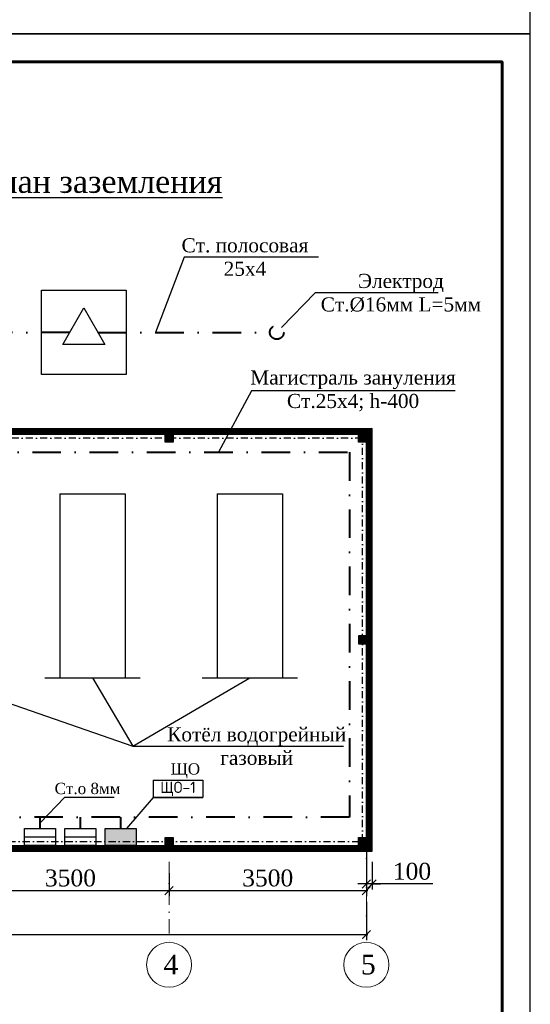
# Model space of a CAD drawing. Header units: millimetres. Extents: x -117056 to -75056, y -507736 to -299836.
# Tile 14 of 18: x -84114 to -75056, y -435866 to -418386. Entities that reach past the tile are written whole.
import ezdxf

# ---------------------------------------------------------------- set-up
doc = ezdxf.new("R2010")
doc.units = ezdxf.units.MM
doc.linetypes.add('DASHDOTX2', pattern=[50.8, 25.4, -12.7, 0, -12.7])
doc.layers.get('Defpoints').update_dxf_attribs({"lineweight": 18})
doc.layers.add('(002) Рамка', color=7, linetype='Continuous')
doc.layers.add('ПОЛ', color=7, linetype='Continuous')
doc.layers.add('.', color=7, linetype='Continuous', lineweight=15)
doc.layers.add('Размер ось', color=22, linetype='Continuous', lineweight=13)
doc.styles.add('ISOCPEUR', font='isocpeui.ttf', dxfattribs={"height": 250})
doc.styles.add('Times New Roman', font='times.ttf')
doc.styles.add('WMF-Times New Roman0', font='times.ttf')
doc.styles.add('ШКОЛА', font='times.ttf')
doc.dimstyles.new('М 1-100', dxfattribs={"dimscale": 100, "dimtxt": 2.5, "dimasz": 1.5, "dimexe": 1, "dimexo": 2, "dimgap": 0.7, "dimtad": 1, "dimdec": 0, "dimdsep": 46, "dimtxsty": 'WMF-Times New Roman0', "dimblk": 'ARCHTICK', "dimcen": 3, "dimdle": 0.25, "dimclrd": 256, "dimclre": 256, "dimclrt": 256, "dimazin": 2, "dimtfac": 1, "dimtdec": 0, "dimtmove": 1, "dimatfit": 3, "dimldrblk": 'DOT', "dimfxl": 1, "dimtolj": 1, "dimtzin": 0, "dimlwd": -1, "dimlwe": -1, "dimarcsym": 0})

# ---------------------------------------------------------------- blocks, each defined once
blk = doc.blocks.new('_ArchTick')
at = {"color": 0, "linetype": 'ByBlock', "const_width": 0.15}
blk.add_lwpolyline([(-0.5, -0.5), (0.5, 0.5)], dxfattribs=at)
blk = doc.blocks.new('*D271')
at = {"ltscale": 5, "transparency": 16777216}
for p, q in [((-92264, -433486), (-92264, -434727)), ((-77964, -434048), (-77964, -434727)), ((-92289, -434627), (-77939, -434627))]:
    blk.add_line(p, q, dxfattribs=at)
at = {"layer": 'Defpoints', "color": 0, "lineweight": 25, "ltscale": 5, "transparency": 16777216}
for p in [(-92264, -433286), (-77964, -433848), (-77964, -434627)]:
    blk.add_point(p, dxfattribs=at)
at = {"ltscale": 5, "transparency": 16777216, "xscale": 150, "yscale": 150, "zscale": 150, "rotation": 180}
blk.add_blockref('_ArchTick', (-92264, -434627), dxfattribs=at)
at = {"ltscale": 5, "transparency": 16777216, "xscale": 150, "yscale": 150, "zscale": 150}
blk.add_blockref('_ArchTick', (-77964, -434627), dxfattribs=at)
at = {"ltscale": 5, "transparency": 16777216, "insert": (-85114, -434404), "char_height": 300, "attachment_point": 5, "style": 'WMF-Times New Roman0'}
blk.add_mtext('\\A1;14300', dxfattribs=at)
blk = doc.blocks.new('_Dot')
at = {"color": 0, "linetype": 'ByBlock', "lineweight": -2}
blk.add_line((-0.5, 0), (-1, 0), dxfattribs=at)
at = {"color": 0, "linetype": 'ByBlock', "lineweight": 25, "const_width": 0.5}
blk.add_lwpolyline([(-0.25, 0, 1), (0.25, 0, 1)], format="xyb", close=True, dxfattribs=at)
blk = doc.blocks.new('*D275')
at = {"ltscale": 5, "transparency": 16777216}
for p, q in [((-84964, -433298), (-84964, -433948)), ((-81464, -433539), (-81464, -433948)), ((-84989, -433848), (-81439, -433848))]:
    blk.add_line(p, q, dxfattribs=at)
at = {"layer": 'Defpoints', "color": 0, "lineweight": 25, "ltscale": 5, "transparency": 16777216}
for p in [(-84964, -433098), (-81464, -433339), (-81464, -433848)]:
    blk.add_point(p, dxfattribs=at)
at = {"ltscale": 5, "transparency": 16777216, "xscale": 150, "yscale": 150, "zscale": 150, "rotation": 180}
blk.add_blockref('_ArchTick', (-84964, -433848), dxfattribs=at)
at = {"ltscale": 5, "transparency": 16777216, "xscale": 150, "yscale": 150, "zscale": 150}
blk.add_blockref('_ArchTick', (-81464, -433848), dxfattribs=at)
at = {"ltscale": 5, "transparency": 16777216, "insert": (-83214, -433625), "char_height": 300, "attachment_point": 5, "style": 'WMF-Times New Roman0'}
blk.add_mtext('\\A1;3500', dxfattribs=at)
blk = doc.blocks.new('*D276')
at = {"ltscale": 5, "transparency": 16777216}
for p, q in [((-77964, -433404), (-77964, -433948)), ((-81464, -433539), (-81464, -433948)), ((-81489, -433848), (-77939, -433848))]:
    blk.add_line(p, q, dxfattribs=at)
at = {"layer": 'Defpoints', "color": 0, "lineweight": 25, "ltscale": 5, "transparency": 16777216}
for p in [(-77964, -433204), (-81464, -433339), (-77964, -433848)]:
    blk.add_point(p, dxfattribs=at)
at = {"ltscale": 5, "transparency": 16777216, "xscale": 150, "yscale": 150, "zscale": 150, "rotation": 180}
blk.add_blockref('_ArchTick', (-81464, -433848), dxfattribs=at)
at = {"ltscale": 5, "transparency": 16777216, "xscale": 150, "yscale": 150, "zscale": 150}
blk.add_blockref('_ArchTick', (-77964, -433848), dxfattribs=at)
at = {"ltscale": 5, "transparency": 16777216, "insert": (-79714, -433625), "char_height": 300, "attachment_point": 5, "style": 'WMF-Times New Roman0'}
blk.add_mtext('\\A1;3500', dxfattribs=at)
blk = doc.blocks.new('*D277')
at = {"ltscale": 5, "transparency": 16777216}
for p, q in [((-77964, -433074), (-77964, -433829)), ((-77864, -433335), (-77864, -433829)), ((-77964, -433729), (-78114, -433729)), ((-77864, -433729), (-77964, -433729)), ((-77864, -433729), (-77964, -433729)), ((-77864, -433729), (-77714, -433729)), ((-76786, -433729), (-77864, -433729))]:
    blk.add_line(p, q, dxfattribs=at)
at = {"layer": 'Defpoints', "color": 0, "lineweight": 25, "ltscale": 5, "transparency": 16777216}
for p in [(-77964, -432874), (-77864, -433135), (-77964, -433729)]:
    blk.add_point(p, dxfattribs=at)
at = {"ltscale": 5, "transparency": 16777216, "xscale": 150, "yscale": 150, "zscale": 150}
blk.add_blockref('_ArchTick', (-77964, -433729), dxfattribs=at)
at = {"ltscale": 5, "transparency": 16777216, "xscale": 150, "yscale": 150, "zscale": 150, "rotation": 180}
blk.add_blockref('_ArchTick', (-77864, -433729), dxfattribs=at)
at = {"ltscale": 5, "transparency": 16777216, "insert": (-77155, -433506), "char_height": 300, "attachment_point": 5, "style": 'WMF-Times New Roman0'}
blk.add_mtext('\\A1;100', dxfattribs=at)
blk = doc.blocks.new('*T279')
at = {"layer": '(002) Рамка', "color": 0, "linetype": 'ByBlock', "lineweight": -2, "transparency": 16777216}
for p, q in [((0, 0), (882, 0)), ((0, 0), (0, -307)), ((882, 0), (882, -307)), ((0, -307), (882, -307))]:
    blk.add_line(p, q, dxfattribs=at)
at = {"layer": '(002) Рамка', "color": 0, "transparency": 16777216, "insert": (441, -154), "char_height": 200, "width": 862.12, "attachment_point": 5, "style": 'ISOCPEUR'}
blk.add_mtext('{\\fISOCPEUR|b0|i0|c204|p34;ЩО-1}', dxfattribs=at)

msp = doc.modelspace()

# ---------------------------------------------------------------- hatches: boundary and pattern name
at = {"layer": '.', "linetype": 'ByBlock', "lineweight": 25, "true_color": 0x93278f, "transparency": 33554687}
h = msp.add_hatch(dxfattribs=at)
h.set_pattern_fill('ANSI37', color=217, scale=5)
h.set_pattern_definition([(45, (-112765.562, 6890.312), (-11.22532015, 11.22532015), []), (135, (-112765.562, 6890.312), (-11.22532015, -11.22532015), [])])
h.paths.add_polyline_path([(-86533.8, -433044.3), (-92363.8, -433044.3), (-92363.8, -433144.3), (-86533.8, -433144.3)])
h.paths.add_polyline_path([(-77963.8, -433044.3), (-78103.8, -433044.3), (-85033.8, -433044.3), (-85033.8, -433144.3), (-77963.8, -433144.3)])
h.paths.add_polyline_path([(-77863.8, -425744.3), (-77963.8, -425744.3), (-77963.8, -433144.3), (-77863.8, -433144.3)])
h.paths.add_polyline_path([(-77863.8, -425644.3), (-83598.8, -425644.3), (-86863.8, -425644.3), (-86863.8, -425744.3), (-83598.8, -425744.3), (-77863.8, -425744.3)])
h.paths.add_polyline_path([(-87763.8, -425644.3), (-92263.8, -425644.3), (-92263.8, -425744.3), (-87763.8, -425744.3)])
h.paths.add_polyline_path([(-92263.8, -425644.3), (-92363.8, -425644.3), (-92363.8, -433044.3), (-92263.8, -433044.3)])
at = {"layer": '.', "linetype": 'ByBlock', "lineweight": 25, "transparency": 33554687}
h = msp.add_hatch(dxfattribs=at)
h.set_pattern_fill('ANGLE', color=256, scale=2)
h.set_pattern_definition([(0, (39144.255, -2893.229), (0, 13.97), [10.16, -3.81]), (90, (39144.255, -2893.229), (-13.97, 9e-16), [10.16, -3.81])])
h.paths.add_polyline_path([(-81533.8, -425744.3), (-81393.8, -425744.3), (-81393.8, -425884.3), (-81533.8, -425884.3)])
h = msp.add_hatch(dxfattribs=at)
h.set_pattern_fill('ANGLE', color=256, scale=2)
h.set_pattern_definition([(0, (42574.255, -2893.229), (0, 13.97), [10.16, -3.81]), (90, (42574.255, -2893.229), (-13.97, 9e-16), [10.16, -3.81])])
h.paths.add_polyline_path([(-78103.8, -425744.3), (-77963.8, -425744.3), (-77963.8, -425884.3), (-78103.8, -425884.3)])
h = msp.add_hatch(dxfattribs=at)
h.set_pattern_fill('ANGLE', color=256, scale=2)
h.set_pattern_definition([(0, (42574.255, -6473.229), (0, 13.97), [10.16, -3.81]), (90, (42574.255, -6473.229), (-13.97, 9e-16), [10.16, -3.81])])
h.paths.add_polyline_path([(-78103.8, -429324.3), (-77963.8, -429324.3), (-77963.8, -429464.3), (-78103.8, -429464.3)])
h = msp.add_hatch(color=1, dxfattribs=at)
h.dxf.hatch_style = 1
h.paths.add_polyline_path([(-82047.7, -433044.3), (-82597.7, -433044.3), (-82597.7, -432744.4), (-82047.7, -432744.4)])
h = msp.add_hatch(dxfattribs=at)
h.set_pattern_fill('ANGLE', color=256, scale=2)
h.set_pattern_definition([(0, (39144.255, -10053.229), (0, 13.97), [10.16, -3.81]), (90, (39144.255, -10053.229), (-13.97, 9e-16), [10.16, -3.81])])
h.paths.add_polyline_path([(-81533.8, -432904.3), (-81393.8, -432904.3), (-81393.8, -433044.3), (-81533.8, -433044.3)])
h = msp.add_hatch(dxfattribs=at)
h.set_pattern_fill('ANGLE', color=256, scale=2)
h.set_pattern_definition([(0, (42574.255, -10053.229), (0, 13.97), [10.16, -3.81]), (90, (42574.255, -10053.229), (-13.97, 9e-16), [10.16, -3.81])])
h.paths.add_polyline_path([(-78103.8, -432904.3), (-77963.8, -432904.3), (-77963.8, -433044.3), (-78103.8, -433044.3)])

# ---------------------------------------------------------------- linework, layer by layer
at = {"linetype": 'ByBlock', "lineweight": 25}
for p, q in [((-81196.8, -422601.2), (-81705.2, -423937)), ((-78810.5, -422601.2), (-81196.8, -422601.2)), ((-78874, -423237.4), (-79467.7, -423849.1)), ((-76688.1, -423237.4), (-78874, -423237.4)), ((-76388.6, -424975.8), (-80002.5, -424975.8))]:
    msp.add_line(p, q, dxfattribs=at)
at = {"color": 1, "linetype": 'DASHDOTX2', "lineweight": 40, "ltscale": 20}
for p, q in [((-83226.7, -423937), (-86278, -423937)), ((-82726.7, -423937), (-79675.5, -423937)), ((-83751.4, -432744.4), (-83751.4, -432544.1)), ((-83037, -432744.4), (-83037, -432544.1)), ((-82322.7, -432744.4), (-82322.7, -432544.1))]:
    msp.add_line(p, q, dxfattribs=at)
at = {"color": 5, "lineweight": 30, "ltscale": 5}
for p, q in [((-86863.8, -425644.3), (-83598.8, -425644.3)), ((-86863.8, -425744.3), (-83598.8, -425744.3)), ((-83598.8, -425644.3), (-77863.8, -425644.3)), ((-83598.8, -425744.3), (-77863.8, -425744.3)), ((-77963.8, -433144.3), (-77963.8, -425744.3)), ((-77863.8, -433144.3), (-77863.8, -425644.3)), ((-85033.8, -433044.3), (-77963.8, -433044.3)), ((-85033.8, -433144.3), (-77863.8, -433144.3))]:
    msp.add_line(p, q, dxfattribs=at)
for p, q in [((-83401.1, -426805.3), (-82242.3, -426805.3)), ((-83401.1, -426805.3), (-83401.1, -430069.3)), ((-82242.3, -426805.3), (-82242.3, -430069.3)), ((-80611.1, -426805.3), (-79452.3, -426805.3)), ((-80611.1, -426805.3), (-80611.1, -430069.3)), ((-79452.3, -426805.3), (-79452.3, -430069.3)), ((-83667.3, -430069.3), (-81977.3, -430069.3)), ((-80877.3, -430069.3), (-79187.3, -430069.3))]:
    msp.add_line(p, q)
at = {"lineweight": 30}
for p, q in [((-84026.4, -432895.6), (-83476.4, -432895.6)), ((-83312, -432895.6), (-82762, -432895.6))]:
    msp.add_line(p, q, dxfattribs=at)
at = {"color": 4, "linetype": 'DASHDOTX2', "lineweight": 0, "ltscale": 10}
for p, q in [((-77963.8, -432897.7), (-77963.8, -434763.8)), ((-81463.8, -433339.2), (-81463.8, -434763.8))]:
    msp.add_line(p, q, dxfattribs=at)
at = {"linetype": 'ByBlock'}
for points in [[(-117056.3, -418636.1), (-75056.3, -418636.1), (-75056.3, -388936.1), (-117056.3, -388936.1)], [(-117056.3, -448336.1), (-75056.3, -448336.1), (-75056.3, -418636.1), (-117056.3, -418636.1)]]:
    msp.add_lwpolyline(points, close=True, dxfattribs=at)
at = {"linetype": 'ByBlock', "lineweight": 60}
msp.add_lwpolyline([(-115056.3, -447836.1), (-75556.3, -447836.1), (-75556.3, -419136.1), (-115056.3, -419136.1)], close=True, dxfattribs=at)
at = {"linetype": 'ByBlock', "lineweight": 25}
for points in [[(-83726.7, -423187), (-82226.7, -423187), (-82226.7, -424687), (-83726.7, -424687)], [(-82601.7, -424153.7), (-83351.7, -424153.7), (-82976.7, -423503.7)]]:
    msp.add_lwpolyline(points, close=True, dxfattribs=at)
for points in [[(-80002.5, -424975.8), (-80586.4, -426063.2)], [(-85600.5, -430069.3), (-82107.8, -431283.4), (-80032.3, -430069.3)], [(-82822.3, -430069.3), (-82107.8, -431283.4), (-78368, -431283.4)]]:
    msp.add_lwpolyline(points, dxfattribs=at)
at = {"color": 5, "lineweight": 30, "ltscale": 5}
for points in [[(-81533.8, -425744.3), (-81393.8, -425744.3), (-81393.8, -425884.3), (-81533.8, -425884.3), (-81533.8, -425744.3)], [(-78103.8, -425744.3), (-77963.8, -425744.3), (-77963.8, -425884.3), (-78103.8, -425884.3), (-78103.8, -425744.3)], [(-77963.8, -429324.3), (-78103.8, -429324.3), (-78103.8, -429464.3), (-77963.8, -429464.3), (-77963.8, -429324.3)], [(-81533.8, -432904.3), (-81393.8, -432904.3), (-81393.8, -433044.3), (-81533.8, -433044.3), (-81533.8, -432904.3)], [(-78103.8, -432904.3), (-77963.8, -432904.3), (-77963.8, -433044.3), (-78103.8, -433044.3), (-78103.8, -432904.3)]]:
    msp.add_lwpolyline(points, dxfattribs=at)
at = {"color": 1, "linetype": 'DASHDOTX2', "ltscale": 5}
msp.add_lwpolyline([(-92193.8, -432974.3), (-78033.8, -432974.3), (-78033.8, -425814.3), (-92193.8, -425814.3)], close=True, dxfattribs=at)
at = {"color": 1, "linetype": 'DASHDOTX2', "lineweight": 40, "ltscale": 20}
msp.add_lwpolyline([(-92018.4, -426063.2), (-78265.5, -426063.2), (-78265.5, -432544.1), (-92018.4, -432544.1)], close=True, dxfattribs=at)
for points in [[(-82439.8, -432194.4), (-83321.9, -432194.4), (-83751.4, -432644.2)], [(-80863.9, -432194.4), (-81746.1, -432194.4), (-82218.2, -432744.4)]]:
    msp.add_lwpolyline(points)
at = {"lineweight": 30}
for points in [[(-83476.4, -433044.3), (-84026.4, -433044.3), (-84026.4, -432744.4), (-83476.4, -432744.4)], [(-82762, -433044.3), (-83312, -433044.3), (-83312, -432744.4), (-82762, -432744.4)], [(-82047.7, -433044.3), (-82597.7, -433044.3), (-82597.7, -432744.4), (-82047.7, -432744.4)]]:
    msp.add_lwpolyline(points, close=True, dxfattribs=at)
at = {"color": 1, "linetype": 'DASHDOTX2', "lineweight": 40, "ltscale": 20}
msp.add_circle((-79553, -423937), 122.5, dxfattribs=at)
at = {"layer": 'Размер ось', "color": 0}
for centre in [(-81463.8, -435163.8), (-77963.8, -435163.8)]:
    msp.add_circle(centre, 400, dxfattribs=at)

# ---------------------------------------------------------------- block references
msp.add_blockref('*T279', (-81746.1, -431887.3))

# ---------------------------------------------------------------- texts
at = {"layer": 'ПОЛ', "ltscale": 25, "attachment_point": 5, "style": 'ШКОЛА'}
for s, insert, char_height, width in [('Ст. полосовая\\P25х4', (-80118.3, -422601.2), 250, 2762.105), ('Электрод\\PСт.%%C16мм L=5мм', (-77351.6, -423237.4), 250, 4645.98), ('Магистраль зануления Ст.25х4; h-400', (-78200.3, -424975.8), 250, 3915.801), ('Котёл водогрейный газовый', (-79910, -431283.4), 250, 3683.774), ('ЩО', (-81175.6, -431719.6), 200, 1304.259), ('Ст.о 8мм', (-82910.2, -432036.2), 200, 1304.259)]:
    msp.add_mtext(s, dxfattribs=dict(at, insert=insert, char_height=char_height, width=width))
at = {"layer": 'Размер ось', "color": 0, "lineweight": 30, "style": 'Times New Roman'}
for s, insert, char_height, width, attachment_point in [('\\pt400.4;{\\LПлан заземления}', (-82704.4, -421263.3), 400, 10336.027, 5), ('\\pt350.35;4', (-81562.5, -434985.1), 350, 603.279, 1), ('\\pt350.35;5', (-78062.5, -434985.1), 350, 603.279, 1)]:
    msp.add_mtext(s, dxfattribs=dict(at, insert=insert, char_height=char_height, width=width, attachment_point=attachment_point))

# ---------------------------------------------------------------- dimensions: what is measured, and where the dimension line sits
at = {"color": 0, "ltscale": 5}
dim = msp.add_linear_dim(base=(-77963.8, -433729.1), p1=(-77863.8, -433135.3), p2=(-77963.8, -432874.5), angle=180, dimstyle='М 1-100', override={"dimtxt": 3}, dxfattribs=at)
dim.commit()
dim.dimension.update_dxf_attribs({"geometry": '*D277', "text_midpoint": (-77154.8, -433729.1), "dimtype": 160})
for base, p1, p2, picture, middle in [((-81463.8, -433847.8), (-84963.8, -433097.7), (-81463.8, -433339.2), '*D275', (-83213.8, -433625.2)), ((-77963.8, -434626.6), (-92263.8, -433286.2), (-77963.8, -433847.8), '*D271', (-85113.8, -434404)), ((-77963.8, -433847.8), (-81463.8, -433339.2), (-77963.8, -433203.5), '*D276', (-79713.8, -433625.2))]:
    dim = msp.add_linear_dim(base=base, p1=p1, p2=p2, dimstyle='М 1-100', override={"dimtxt": 3}, dxfattribs=at)
    dim.commit()
    dim.dimension.update_dxf_attribs({"geometry": picture, "text_midpoint": middle})

doc.saveas('drawing.dxf')
